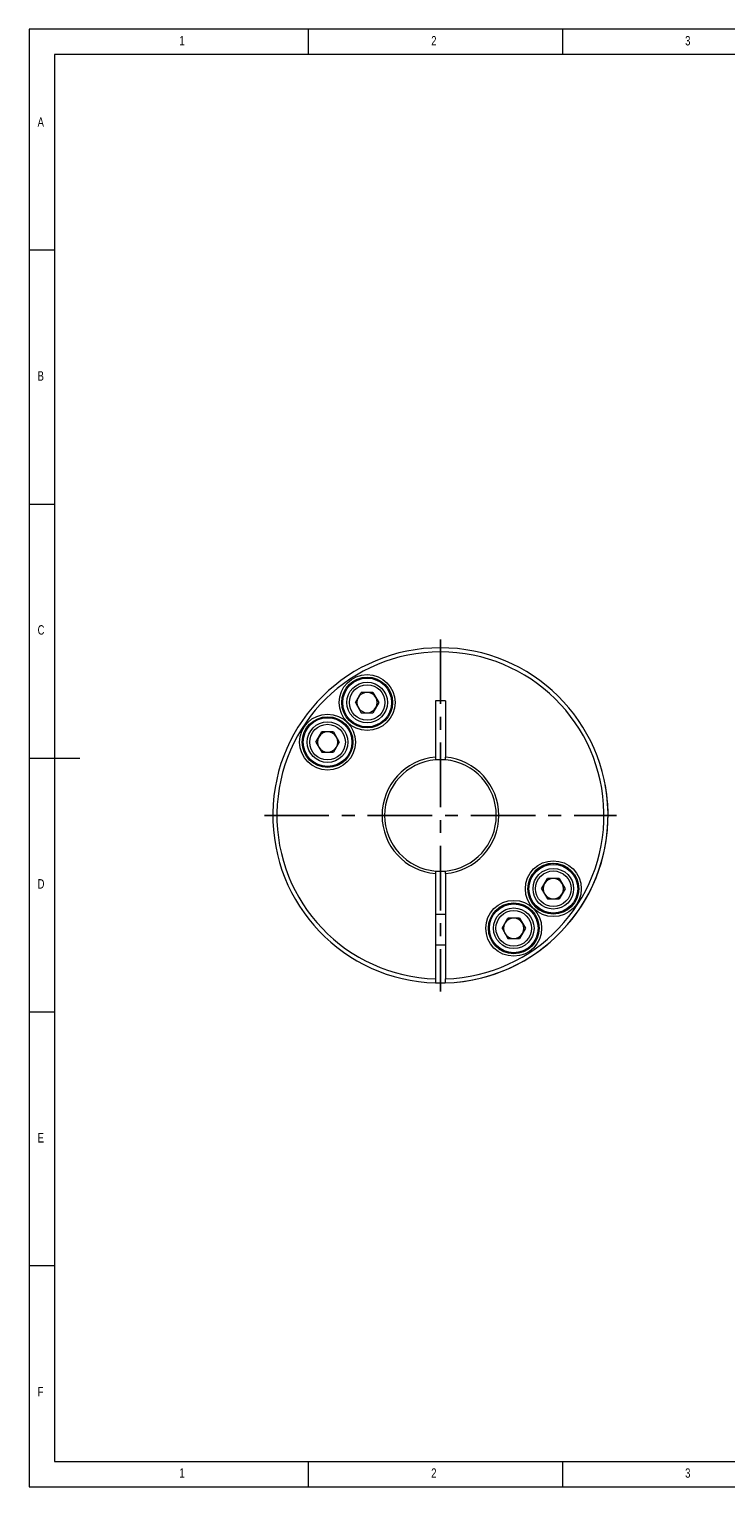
# Model space of a CAD drawing. Header units: millimetres. Extents: x 5 to 415, y 5 to 292.
# Tile 1 of 3: x 5 to 142, y 5 to 292. Entities that reach past the tile are written whole.
import ezdxf

# ---------------------------------------------------------------- set-up
doc = ezdxf.new("R2010")
doc.units = ezdxf.units.MM
doc.header["$LTSCALE"] = 2
doc.linetypes.add('CENTER', pattern=[10.16, 6.35, -1.27, 1.27, -1.27])
doc.styles.add('SLDTEXTSTYLE0', font='TXT', dxfattribs={"width": 0.75})

msp = doc.modelspace()

# ---------------------------------------------------------------- linework, layer by layer
at = {"color": 7, "linetype": 'Continuous', "lineweight": 0}
for p, q in [((415, 292), (5, 292)), ((5, 292), (5, 5)), ((60, 287), (60, 292)), ((110, 292), (110, 287)), ((410, 287), (10, 287)), ((10, 287), (10, 10)), ((10, 248.5), (5, 248.5)), ((5, 198.5), (10, 198.5)), ((5, 148.5), (15, 148.5)), ((5, 98.5), (10, 98.5)), ((10, 48.5), (5, 48.5)), ((10, 10), (227.8, 10)), ((60, 5), (60, 10)), ((110, 10), (110, 5)), ((5, 5), (415, 5))]:
    msp.add_line(p, q, dxfattribs=at)
at = {"color": 1, "linetype": 'CENTER'}
for p, q in [((85.982, 171.846), (85.982, 102.546)), ((51.332, 137.196), (120.632, 137.196))]:
    msp.add_line(p, q, dxfattribs=at)
at = {"color": 7, "linetype": 'Continuous', "lineweight": 15}
for p, q in [((69.24, 159.421), (70.394, 161.421)), ((72.704, 161.421), (70.394, 161.421)), ((72.704, 161.421), (73.858, 159.421)), ((69.24, 159.421), (70.394, 157.421)), ((73.858, 159.421), (72.704, 157.421)), ((86.982, 159.774), (84.982, 159.774)), ((84.982, 159.774), (84.982, 148.653)), ((86.982, 159.774), (86.982, 148.653)), ((70.394, 157.421), (72.704, 157.421)), ((61.448, 151.629), (62.602, 153.629)), ((64.912, 153.629), (62.602, 153.629)), ((64.912, 153.629), (66.067, 151.629)), ((61.448, 151.629), (62.602, 149.629)), ((62.602, 149.629), (64.912, 149.629)), ((66.067, 151.629), (64.912, 149.629)), ((84.982, 148.653), (84.982, 148.151)), ((86.982, 148.151), (84.982, 148.151)), ((86.982, 148.151), (86.982, 148.653)), ((84.982, 126.242), (84.982, 125.74)), ((84.982, 125.74), (84.982, 105.012)), ((86.982, 125.74), (86.982, 126.242)), ((86.982, 125.74), (86.982, 105.012)), ((105.9, 122.761), (107.055, 124.761)), ((109.364, 124.761), (107.055, 124.761)), ((109.364, 124.761), (110.519, 122.761)), ((105.9, 122.761), (107.055, 120.761)), ((107.055, 120.761), (109.364, 120.761)), ((110.519, 122.761), (109.364, 120.761)), ((86.982, 117.696), (84.982, 117.696)), ((98.105, 114.971), (99.26, 116.971)), ((98.105, 114.971), (99.26, 112.971)), ((101.57, 116.971), (99.26, 116.971)), ((101.57, 116.971), (102.724, 114.971)), ((102.724, 114.971), (101.57, 112.971)), ((99.26, 112.971), (101.57, 112.971)), ((84.982, 111.696), (86.982, 111.696)), ((84.982, 105.012), (84.982, 104.211)), ((86.982, 104.211), (86.982, 105.012))]:
    msp.add_line(p, q, dxfattribs=at)
for centre, radius in [((71.549, 159.421), 5.5), ((71.549, 159.421), 5), ((71.549, 159.421), 4.8), ((71.549, 159.421), 4), ((71.549, 159.421), 3.5), ((63.757, 151.629), 5.5), ((63.757, 151.629), 5), ((63.757, 151.629), 4.8), ((63.757, 151.629), 4), ((63.757, 151.629), 3.5), ((108.207, 122.763), 5.5), ((108.207, 122.763), 5), ((108.21, 122.761), 4.8), ((108.21, 122.761), 4), ((108.21, 122.761), 3.5), ((100.415, 114.971), 5.5), ((100.415, 114.971), 5), ((100.415, 114.971), 4.8), ((100.415, 114.971), 4), ((100.415, 114.971), 3.5)]:
    msp.add_circle(centre, radius, dxfattribs=at)
for centre, radius, start, end in [((85.982, 137.196), 33, 271.7365, 268.2635), ((85.982, 137.196), 32.2, 271.77966, 268.22034), ((71.549, 159.421), 2, 90, 150), ((71.549, 159.421), 2, 30, 90), ((71.549, 159.421), 2, 150, 210), ((71.549, 159.421), 2, 210, 270), ((71.549, 159.421), 2, 270, 330), ((71.549, 159.421), 2, 330, 30), ((63.757, 151.629), 2, 150, 210), ((63.757, 151.629), 2, 90, 150), ((63.757, 151.629), 2, 30, 90), ((63.757, 151.629), 2, 330, 30), ((63.757, 151.629), 2, 210, 270), ((63.757, 151.629), 2, 270, 330), ((85.982, 137.196), 11.5, 94.98854, 265.01146), ((85.982, 137.196), 11, 95.21591, 264.78409), ((85.982, 137.196), 11.5, 274.98854, 85.01146), ((85.982, 137.196), 11, 275.21591, 84.78409), ((85.982, 137.196), 33, 268.26292, 10.47568), ((108.21, 122.761), 5, 57.02068, 236.97948), ((85.982, 137.196), 11, 264.89834, 275.1081), ((108.21, 122.761), 2, 150, 210), ((108.21, 122.761), 2, 90, 150), ((108.21, 122.761), 2, 30, 90), ((108.21, 122.761), 2, 330, 30), ((108.21, 122.761), 2, 210, 270), ((108.21, 122.761), 2, 270, 330), ((100.415, 114.971), 2, 150, 210), ((100.415, 114.971), 2, 90, 150), ((100.415, 114.971), 2, 30, 90), ((100.415, 114.971), 2, 330, 30), ((100.415, 114.971), 2, 210, 270), ((100.415, 114.971), 2, 270, 330)]:
    msp.add_arc(centre, radius, start, end, dxfattribs=at)

# ---------------------------------------------------------------- texts
at = {"color": 7, "linetype": 'Continuous', "lineweight": 0, "char_height": 1.852, "attachment_point": 1, "style": 'SLDTEXTSTYLE0'}
for s, insert in [('1', (34.583, 290.646)), ('2', (84.167, 290.646)), ('3', (134.167, 290.646)), ('A', (6.667, 274.646)), ('B', (6.667, 224.646)), ('C', (6.667, 174.646)), ('D', (6.667, 124.646)), ('E', (6.667, 74.646)), ('F', (6.667, 24.646)), ('1', (34.583, 8.646)), ('2', (84.167, 8.646)), ('3', (134.167, 8.646))]:
    msp.add_mtext(s, dxfattribs=dict(at, insert=insert))

doc.saveas('drawing.dxf')
